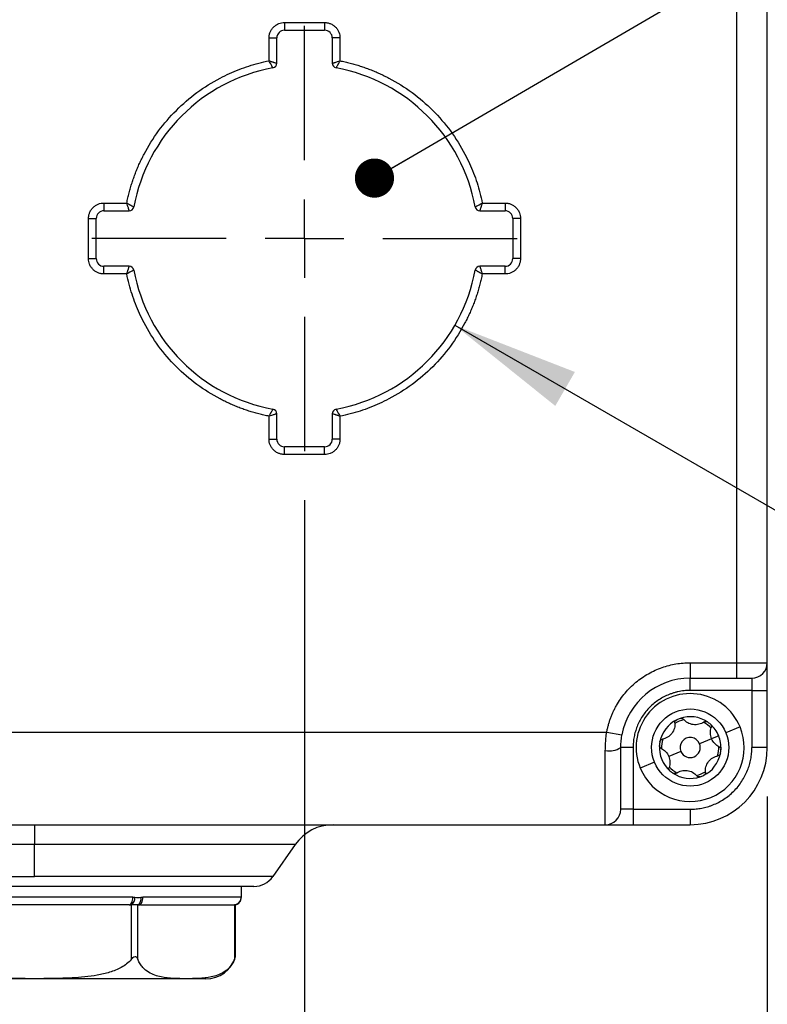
# Model space of a CAD drawing. Header units: millimetres. Extents: x 19 to 819, y 19 to 629.
# Tile 5 of 43: x 174 to 233, y 101 to 178. Entities that reach past the tile are written whole.
import ezdxf

# ---------------------------------------------------------------- set-up
doc = ezdxf.new("R2010")
doc.units = ezdxf.units.MM
doc.header["$LTSCALE"] = 3
doc.linetypes.add('CENTERX2', pattern=[20.32, 12.7, -2.54, 2.54, -2.54])
doc.layers.add('CENTER', color=40, linetype='CENTERX2')
doc.layers.add('DIMENSIONS', color=140, linetype='Continuous', lineweight=25)
doc.styles.add('SLDTEXTSTYLE0', font='TXT', dxfattribs={"width": 0.7})
doc.dimstyles.new('SLDDIMSTYLE0', dxfattribs={"dimtxt": 6.474023, "dimasz": 9.906, "dimexe": 0, "dimexo": 0.0625, "dimgap": 1.618506, "dimtad": 0, "dimtih": 1, "dimtoh": 1, "dimlfac": 0.833333, "dimrnd": 1e-09, "dimzin": 4, "dimdsep": 46, "dimtxsty": 'SLDTEXTSTYLE0', "dimsah": 1, "dimcen": 0.09, "dimadec": 0, "dimazin": 1, "dimtfac": 1, "dimtofl": 0, "dimtmove": 0, "dimatfit": 3, "dimfxl": 0, "dimfrac": 2, "dimtolj": 1, "dimtzin": 12, "dimarcsym": 0})
doc.dimstyles.new('SLDDIMSTYLE1', dxfattribs={"dimtxt": 6.474023, "dimasz": 9.906, "dimexe": 0, "dimexo": 0.0625, "dimgap": 1.618506, "dimtad": 0, "dimtih": 1, "dimtoh": 1, "dimlfac": 0.833333, "dimrnd": 1e-09, "dimzin": 4, "dimdsep": 46, "dimtxsty": 'SLDTEXTSTYLE0', "dimsah": 1, "dimcen": 0.09, "dimadec": 0, "dimazin": 1, "dimtfac": 1, "dimtmove": 0, "dimatfit": 0, "dimfxl": 0, "dimfrac": 2, "dimtolj": 1, "dimtzin": 12, "dimarcsym": 0})
doc.dimstyles.new('SLDDIMSTYLE5', dxfattribs={"dimtxt": 6.474023, "dimasz": 9.906, "dimexe": 0, "dimexo": 0.0625, "dimgap": 1.618506, "dimtad": 0, "dimtih": 1, "dimtoh": 1, "dimlfac": 0.833333, "dimrnd": 1e-09, "dimzin": 12, "dimdsep": 46, "dimtxsty": 'SLDTEXTSTYLE0', "dimsah": 1, "dimcen": 0, "dimadec": 0, "dimazin": 3, "dimtfac": 1, "dimtofl": 0, "dimtmove": 0, "dimatfit": 3, "dimfxl": 0, "dimfrac": 2, "dimtolj": 1, "dimtzin": 12, "dimarcsym": 0})
doc.dimstyles.new('SLDDIMSTYLE6', dxfattribs={"dimtxt": 0.18, "dimasz": 3.048, "dimexe": 0, "dimexo": 0.0625, "dimgap": 0, "dimtad": 0, "dimtih": 1, "dimtoh": 1, "dimdec": 0, "dimrnd": 1e-09, "dimzin": 0, "dimdsep": 46, "dimtxsty": 'Standard', "dimblk1": 'DOT', "dimblk2": 'DOT', "dimsah": 1, "dimcen": 0.09, "dimadec": 0, "dimazin": 0, "dimtfac": 3.048, "dimtdec": 0, "dimtofl": 0, "dimtmove": 0, "dimatfit": 3, "dimldrblk": 'DOT', "dimfxl": 0, "dimfrac": 2, "dimtolj": 1, "dimtzin": 0, "dimarcsym": 0})

# ---------------------------------------------------------------- blocks, each defined once
blk = doc.blocks.new('_D_1')
at = {"layer": 'DIMENSIONS'}
for p, q in [((154.501, 140.51), (154.501, 78.329)), ((196.501, 140.51), (196.501, 78.329)), ((154.501, 87.854), (135.451, 87.854)), ((165.644, 87.854), (163.47, 87.854)), ((163.47, 87.854), (163.47, 77.565)), ((184.882, 87.854), (187.056, 87.854)), ((187.056, 87.854), (187.056, 77.565)), ((196.501, 87.854), (215.551, 87.854)), ((163.47, 77.565), (165.644, 77.565)), ((187.056, 77.565), (184.882, 77.565))]:
    blk.add_line(p, q, dxfattribs=at)
for points in [[(154.501, 87.854), (144.595, 89.378), (144.595, 86.33)], [(196.501, 87.854), (206.407, 86.33), (206.407, 89.378)]]:
    blk.add_solid(points, dxfattribs=at)
at = {"layer": 'DIMENSIONS', "char_height": 6.35, "attachment_point": 1, "style": 'SLDTEXTSTYLE0'}
for s, insert in [('35.0', (165.644, 97.489)), ('1.38', (165.644, 85.751))]:
    blk.add_mtext(s, dxfattribs=dict(at, insert=insert))
blk = doc.blocks.new('_D_2')
at = {"layer": 'DIMENSIONS'}
for p, q in [((196.501, 140.51), (196.501, 78.329)), ((232.501, 117.458), (232.501, 78.329)), ((196.501, 87.854), (232.501, 87.854)), ((232.501, 87.854), (243.282, 87.854)), ((252.054, 87.854), (249.88, 87.854)), ((249.88, 87.854), (249.88, 77.565)), ((271.292, 87.854), (273.466, 87.854)), ((273.466, 87.854), (273.466, 77.565)), ((249.88, 77.565), (252.054, 77.565)), ((273.466, 77.565), (271.292, 77.565))]:
    blk.add_line(p, q, dxfattribs=at)
for points in [[(196.501, 87.854), (206.407, 86.33), (206.407, 89.378)], [(232.501, 87.854), (222.595, 89.378), (222.595, 86.33)]]:
    blk.add_solid(points, dxfattribs=at)
at = {"layer": 'DIMENSIONS', "char_height": 6.35, "attachment_point": 1, "style": 'SLDTEXTSTYLE0'}
for s, insert in [('30.0', (252.054, 97.489)), ('1.18', (252.054, 85.751))]:
    blk.add_mtext(s, dxfattribs=dict(at, insert=insert))
blk = doc.blocks.new('_D_7')
at = {"layer": 'DIMENSIONS'}
for p, q in [((208.193, 154.118), (236.924, 137.53)), ((263.242, 146.931), (261.068, 146.931)), ((261.068, 146.931), (261.068, 136.642)), ((282.481, 146.931), (284.655, 146.931)), ((284.655, 146.931), (284.655, 136.642)), ((236.924, 137.53), (253.593, 137.53)), ((261.068, 136.642), (263.242, 136.642)), ((284.655, 136.642), (282.481, 136.642))]:
    blk.add_line(p, q, dxfattribs=at)
blk.add_solid([(208.193, 154.118), (216.009, 147.845), (217.533, 150.485)], dxfattribs=at)
at = {"layer": 'DIMENSIONS', "char_height": 6.35, "attachment_point": 1, "style": 'SLDTEXTSTYLE0'}
for s, insert in [('%%c', (258.355, 156.566)), ('22.5', (268.13, 156.566)), ('0.89', (263.242, 144.828)), ('(2X)', (263.425, 133.089))]:
    blk.add_mtext(s, dxfattribs=dict(at, insert=insert))
blk = doc.blocks.new('_Dot')
at = {"color": 0, "linetype": 'ByBlock', "lineweight": -2}
blk.add_line((-0.5, 0), (-1, 0), dxfattribs=at)
at = {"color": 0, "linetype": 'ByBlock', "const_width": 0.5}
blk.add_lwpolyline([(-0.25, 0, 1), (0.25, 0, 1)], format="xyb", close=True, dxfattribs=at)
blk = doc.blocks.new('SW_CENTERMARKSYMBOL_1')
at = {"layer": 'CENTER', "color": 0}
for p, q in [((0, 6.096), (0, 16.548)), ((0, 0), (0, 3.048)), ((-6.096, 0), (-16.548, 0)), ((0, 0), (-3.048, 0)), ((0, 0), (0, -3.048)), ((0, 0), (3.048, 0)), ((6.096, 0), (16.548, 0)), ((0, -6.096), (0, -16.548))]:
    blk.add_line(p, q, dxfattribs=at)

msp = doc.modelspace()

# ---------------------------------------------------------------- linework, layer by layer
for p, q in [((230.101259, 180.067806), (230.101259, 127.867806)), ((232.501259, 127.867806), (232.501259, 180.067806)), ((194.941259, 177.667806), (198.061259, 177.667806)), ((194.941259, 177.667806), (194.941259, 177.067806)), ((194.941259, 177.067806), (198.061259, 177.067806)), ((198.061259, 177.667806), (198.061259, 177.067806)), ((193.741259, 174.69504), (193.741259, 176.467806)), ((193.741259, 176.467806), (194.341259, 176.467806)), ((194.341259, 174.49679), (194.341259, 176.467806)), ((198.661259, 176.467806), (198.661259, 174.49679)), ((199.261259, 176.467806), (198.661259, 176.467806)), ((199.261259, 176.467806), (199.261259, 174.69504)), ((180.901259, 163.627806), (182.674025, 163.627806)), ((180.901259, 163.627806), (180.901259, 163.027806)), ((210.328493, 163.627806), (212.101259, 163.627806)), ((212.101259, 163.627806), (212.101259, 163.027806)), ((179.701259, 159.307806), (179.701259, 162.427806)), ((179.701259, 162.427806), (180.301259, 162.427806)), ((180.301259, 159.307806), (180.301259, 162.427806)), ((180.901259, 163.027806), (182.872276, 163.027806)), ((210.130243, 163.027806), (212.101259, 163.027806)), ((212.701259, 162.427806), (212.701259, 159.307806)), ((213.301259, 162.427806), (212.701259, 162.427806)), ((213.301259, 162.427806), (213.301259, 159.307806)), ((179.701259, 159.307806), (180.301259, 159.307806)), ((182.872276, 158.707806), (180.901259, 158.707806)), ((180.901259, 158.107806), (180.901259, 158.707806)), ((212.101259, 158.707806), (210.130243, 158.707806)), ((212.101259, 158.107806), (212.101259, 158.707806)), ((213.301259, 159.307806), (212.701259, 159.307806)), ((182.674025, 158.107806), (180.901259, 158.107806)), ((212.101259, 158.107806), (210.328493, 158.107806)), ((194.341259, 145.267806), (194.341259, 147.238822)), ((198.661259, 147.238822), (198.661259, 145.267806)), ((193.741259, 145.267806), (193.741259, 147.040572)), ((199.261259, 147.040572), (199.261259, 145.267806)), ((193.741259, 145.267806), (194.341259, 145.267806)), ((199.261259, 145.267806), (198.661259, 145.267806)), ((198.061259, 144.667806), (194.941259, 144.667806)), ((194.941259, 144.067806), (194.941259, 144.667806)), ((198.061259, 144.067806), (194.941259, 144.067806)), ((198.061259, 144.067806), (198.061259, 144.667806)), ((226.501259, 127.867806), (230.101259, 127.867806)), ((226.501259, 127.867806), (226.501259, 126.667806)), ((230.101259, 127.867806), (230.101259, 126.667806)), ((230.101259, 127.867806), (232.501259, 127.867806)), ((226.501259, 126.667806), (230.101259, 126.667806)), ((226.501259, 125.707806), (226.501259, 126.667806)), ((231.301259, 126.667806), (231.301259, 125.707806)), ((231.301259, 125.707806), (226.501259, 125.707806)), ((231.301259, 125.707806), (232.501259, 125.707806)), ((231.301259, 125.707806), (231.301259, 121.267806)), ((232.501259, 121.267806), (232.501259, 125.707806)), ((230.380917, 122.876612), (229.272444, 122.416953)), ((130.991252, 122.467806), (220.011267, 122.467806)), ((220.011267, 122.467806), (221.191266, 122.249624)), ((228.16397, 121.957294), (227.221767, 121.566584)), ((228.718207, 122.187124), (228.16397, 121.957294)), ((219.901259, 115.267806), (219.901259, 121.027806)), ((222.061259, 121.267806), (221.101259, 121.267806)), ((222.061259, 121.267806), (222.061259, 116.467806)), ((232.501259, 121.267806), (231.301259, 121.267806)), ((225.780752, 120.969028), (224.838549, 120.578318)), ((223.730075, 120.118659), (222.621602, 119.659)), ((222.061259, 116.467806), (221.101259, 116.467806)), ((222.061259, 116.467806), (222.061259, 115.267806)), ((222.061259, 116.467806), (226.501259, 116.467806)), ((226.501259, 116.467806), (226.501259, 115.267806)), ((131.101259, 115.267806), (219.901259, 115.267806)), ((175.501259, 115.267806), (175.501259, 113.732681)), ((222.061259, 115.267806), (226.501259, 115.267806)), ((175.501259, 113.732681), (155.215169, 113.732681)), ((195.78735, 113.732681), (175.501259, 113.732681)), ((175.501259, 111.235368), (175.501259, 113.732681)), ((195.78735, 113.732681), (194.038712, 111.235368)), ((156.963807, 111.235368), (175.501259, 111.235368)), ((194.038712, 111.235368), (175.501259, 111.235368)), ((191.581259, 110.467806), (191.581259, 109.607653)), ((183.143453, 109.627806), (167.859066, 109.627806)), ((191.574803, 109.627806), (183.932609, 109.627806)), ((182.858297, 109.027806), (183.01836, 109.027806)), ((183.01836, 109.027806), (183.01836, 104.779835)), ((183.537975, 104.779835), (183.537975, 109.027806)), ((183.537975, 109.027806), (183.618007, 109.027806)), ((191.055076, 109.027806), (191.055076, 104.779835)), ((191.135461, 105.006805), (191.135461, 109.027876))]:
    msp.add_line(p, q)
at = {"flags": 128}
for points in [[(182.858297, 109.027806), (182.913928, 109.039335), (182.967422, 109.073478), (183.016721, 109.128924), (183.059933, 109.203542), (183.095396, 109.294464), (183.121747, 109.398196), (183.137974, 109.510752), (183.143453, 109.627806)], [(183.618007, 109.027806), (183.679383, 109.039335), (183.7384, 109.073478), (183.792791, 109.128924), (183.840464, 109.203542), (183.879589, 109.294464), (183.908662, 109.398196), (183.926564, 109.510752), (183.932609, 109.627806)]]:
    msp.add_lwpolyline(points, dxfattribs=at)
for centre, radius, start, end in [((194.941259, 176.467806), 0.6, 90, 180), ((198.061259, 176.467806), 0.6, 0, 90), ((196.501259, 160.867806), 13.5, 100.4756817, 169.5243183), ((193.981259, 174.49679), 0.36, 280.4756817, 0), ((199.021259, 174.49679), 0.36, 180, 259.5243183), ((196.501259, 160.867806), 13.5, 10.4756817, 79.5243183), ((182.872276, 163.387806), 0.36, 270, 349.5243183), ((210.130243, 163.387806), 0.36, 190.4756817, 270), ((180.901259, 162.427806), 0.6, 90, 180), ((212.101259, 162.427806), 0.6, 0, 90), ((180.901259, 159.307806), 0.6, 180, 270), ((182.872276, 158.347806), 0.36, 10.4756817, 90), ((210.130243, 158.347806), 0.36, 90, 169.5243183), ((212.101259, 159.307806), 0.6, 270, 0), ((196.501259, 160.867806), 13.5, 190.4756817, 259.5243183), ((196.501259, 160.867806), 13.5, 280.4756817, 349.5243183), ((193.981259, 147.238822), 0.36, 0, 79.5243183), ((199.021259, 147.238822), 0.36, 100.4756817, 180), ((194.941259, 145.267806), 0.6, 180, 270), ((198.061259, 145.267806), 0.6, 270, 0), ((231.301259, 127.867806), 1.2, 270, 0), ((226.501259, 121.267806), 5.4, 90, 169.5243183), ((226.501259, 121.267806), 4.2, 22.52267359, 202.52267359), ((226.501259, 121.267806), 2.4, 115.95983296, 169.08551421), ((226.501259, 121.267806), 2.22, 102.87568048, 122.16966669), ((226.501259, 121.267806), 2.4, 109.08551421, 115.95983296), ((226.501259, 121.267806), 2.4, 55.95983296, 109.08551421), ((226.501259, 121.267806), 4.2, 202.52267359, 22.52267359), ((226.501259, 121.267806), 2.22, 42.87568048, 62.16966669), ((226.501259, 121.267806), 2.4, 49.08551421, 55.95983296), ((226.501259, 121.267806), 2.4, 22.52267359, 49.08551421), ((226.501259, 121.267806), 2.22, 162.87568048, 182.16966669), ((226.501259, 121.267806), 0.78, 22.52267359, 202.52267359), ((226.501259, 121.267806), 2.4, 355.95983296, 22.52267359), ((220.189259, 122.707806), 1.704507, 260.27242145, 302.3474435), ((226.501259, 121.267806), 2.4, 175.95983296, 229.08551421), ((226.501259, 121.267806), 2.4, 169.08551421, 175.95983296), ((226.501259, 121.267806), 0.78, 202.52267359, 22.52267359), ((226.501259, 121.267806), 6, 270, 0), ((226.501259, 121.267806), 2.22, 342.87568048, 2.16966669), ((226.501259, 121.267806), 2.4, 349.08551421, 355.95983296), ((226.501259, 121.267806), 2.4, 295.95983296, 349.08551421), ((226.501259, 121.267806), 2.22, 222.87568048, 242.16966669), ((226.501259, 121.267806), 2.4, 229.08551421, 235.95983296), ((226.501259, 121.267806), 2.4, 235.95983296, 289.08551421), ((226.501259, 121.267806), 2.22, 282.87568048, 302.16966669), ((226.501259, 121.267806), 2.4, 289.08551421, 295.95983296), ((219.901259, 116.467806), 1.2, 270, 0), ((198.736297, 111.667806), 3.6, 90, 145), ((192.564239, 112.267806), 1.8, 270, 325), ((182.663927, 109.570076), 0.647827, 303.1690001, 4.54085965), ((183.225716, 109.492546), 0.559901, 303.89717916, 13.30139447), ((190.974924, 109.627686), 0.59988, 270.01150685, 0.01150223), ((190.979234, 109.622817), 0.599825, 277.26387742, 359.86123002), ((188.828281, 105.667806), 2.4, 270, 344.01313607)]:
    msp.add_arc(centre, radius, start, end)
for points, knots in [([(193.741259, 176.467806), (193.742261, 176.505635), (193.744256, 176.580982), (193.760685, 176.692881), (193.787018, 176.802841), (193.838041, 176.951373), (193.930801, 177.131454), (194.08684, 177.321871), (194.277467, 177.478309), (194.49082, 177.587614), (194.714946, 177.655819), (194.865787, 177.663808), (194.941259, 177.667806)], [0, 0, 0, 0, 0.060258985, 0.120020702, 0.179824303, 0.240207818, 0.369998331, 0.500130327, 0.629920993, 0.760053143, 0.879943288, 1, 1, 1, 1]), ([(198.061259, 177.667806), (198.099089, 177.666804), (198.174435, 177.66481), (198.286334, 177.648381), (198.396294, 177.622047), (198.544826, 177.571024), (198.724908, 177.478265), (198.915324, 177.322225), (199.071762, 177.131599), (199.181067, 176.918245), (199.249272, 176.694119), (199.257262, 176.543279), (199.261259, 176.467806)], [0, 0, 0, 0, 0.060258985, 0.120020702, 0.179824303, 0.240207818, 0.369998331, 0.500130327, 0.629920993, 0.760053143, 0.879943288, 1, 1, 1, 1]), ([(182.674025, 163.627806), (182.701711, 163.760832), (182.756992, 164.026447), (182.854153, 164.421125), (182.961554, 164.812061), (183.080219, 165.199051), (183.209876, 165.582148), (183.350596, 165.961336), (183.50236, 166.336621), (183.665171, 166.707995), (183.83904, 167.075473), (184.282024, 167.946564), (185.105916, 169.264968), (186.493918, 170.874817), (188.103966, 172.263066), (189.53747, 173.158872), (190.657515, 173.708706), (191.404981, 174.023917), (192.168353, 174.293956), (192.946843, 174.522936), (193.476008, 174.637575), (193.741259, 174.69504)], [0, 0, 0, 0, 0.024577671, 0.049074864, 0.073511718, 0.097908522, 0.122285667, 0.146663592, 0.171062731, 0.19550347, 0.220006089, 0.244590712, 0.37228189, 0.500012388, 0.627703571, 0.755434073, 0.804504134, 0.853332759, 0.902082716, 0.950917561, 1, 1, 1, 1]), ([(193.741259, 174.69504), (193.769615, 174.685788), (193.824165, 174.667988), (193.901427, 174.642996), (193.970018, 174.620613), (194.029693, 174.600872), (194.080633, 174.58377), (194.123313, 174.569279), (194.189057, 174.547203), (194.265674, 174.522261), (194.329571, 174.500904), (194.337425, 174.49814), (194.341259, 174.49679)], [0, 0, 0, 0, 0.0925746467, 0.1780970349, 0.2565697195, 0.3279968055, 0.3923845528, 0.4497423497, 0.5000843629, 0.6750141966, 0.8413173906, 1, 1, 1, 1]), ([(194.046714, 174.14279), (194.04623, 174.143641), (194.045252, 174.145364), (194.037433, 174.159476), (194.024882, 174.182475), (194.007062, 174.215374), (193.984021, 174.257863), (193.952261, 174.316428), (193.903929, 174.402242), (193.832439, 174.531396), (193.773776, 174.636681), (193.741259, 174.69504)], [0, 0, 0, 0, 0.0784648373, 0.1587790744, 0.2410761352, 0.3254824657, 0.4121188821, 0.5011018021, 0.6269719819, 0.793234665, 1, 1, 1, 1]), ([(198.661259, 174.49679), (198.662189, 174.49712), (198.664069, 174.497787), (198.679428, 174.503054), (198.704389, 174.511421), (198.740026, 174.523203), (198.786008, 174.53835), (198.84987, 174.55927), (198.943872, 174.591364), (199.0844, 174.637689), (199.198399, 174.674656), (199.261259, 174.69504)], [0, 0, 0, 0, 0.078618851, 0.159018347, 0.24133845, 0.325709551, 0.412252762, 0.5010803, 0.629254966, 0.795566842, 1, 1, 1, 1]), ([(199.261259, 174.69504), (199.246464, 174.668674), (199.218058, 174.618052), (199.178424, 174.546341), (199.143381, 174.482985), (199.11294, 174.428193), (199.086979, 174.381752), (199.065304, 174.343152), (199.031953, 174.283049), (198.993949, 174.212436), (198.961855, 174.153516), (198.957789, 174.146307), (198.955805, 174.14279)], [0, 0, 0, 0, 0.093888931, 0.18026489, 0.259145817, 0.330549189, 0.394492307, 0.450993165, 0.500072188, 0.675244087, 0.841556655, 1, 1, 1, 1]), ([(199.261259, 174.69504), (199.394285, 174.667354), (199.659901, 174.612074), (200.054578, 174.514913), (200.445515, 174.407512), (200.832505, 174.288846), (201.215602, 174.15919), (201.59479, 174.01847), (201.970074, 173.866705), (202.341448, 173.703895), (202.708926, 173.530025), (203.580018, 173.087041), (204.898422, 172.26315), (206.50827, 170.875147), (207.896519, 169.2651), (208.792326, 167.831596), (209.342159, 166.71155), (209.65737, 165.964085), (209.927409, 165.200713), (210.156389, 164.422223), (210.271029, 163.893058), (210.328493, 163.627806)], [0, 0, 0, 0, 0.024577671, 0.049074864, 0.073511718, 0.097908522, 0.122285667, 0.146663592, 0.171062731, 0.19550347, 0.220006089, 0.244590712, 0.37228189, 0.500012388, 0.627703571, 0.755434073, 0.804504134, 0.853332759, 0.902082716, 0.950917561, 1, 1, 1, 1]), ([(179.701259, 162.427806), (179.702261, 162.465635), (179.704256, 162.540982), (179.720685, 162.652881), (179.747018, 162.762841), (179.798041, 162.911373), (179.890801, 163.091454), (180.04684, 163.281871), (180.237467, 163.438309), (180.45082, 163.547614), (180.674946, 163.615819), (180.825787, 163.623808), (180.901259, 163.627806)], [0, 0, 0, 0, 0.060258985, 0.120020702, 0.179824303, 0.240207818, 0.369998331, 0.500130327, 0.629920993, 0.760053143, 0.879943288, 1, 1, 1, 1]), ([(182.872276, 163.027806), (182.871946, 163.028736), (182.871278, 163.030616), (182.866011, 163.045974), (182.857644, 163.070936), (182.845863, 163.106574), (182.830715, 163.152556), (182.809795, 163.216418), (182.777701, 163.31042), (182.731376, 163.450947), (182.69441, 163.564946), (182.674025, 163.627806)], [0, 0, 0, 0, 0.078619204, 0.159019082, 0.241339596, 0.32571114, 0.412254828, 0.501082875, 0.629256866, 0.795567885, 1, 1, 1, 1]), ([(182.674025, 163.627806), (182.700391, 163.613011), (182.751013, 163.584605), (182.822724, 163.544971), (182.886079, 163.509929), (182.940871, 163.479488), (182.987312, 163.453526), (183.025911, 163.431852), (183.086015, 163.3985), (183.156629, 163.360496), (183.21555, 163.328401), (183.222758, 163.324335), (183.226275, 163.322351)], [0, 0, 0, 0, 0.093888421, 0.180263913, 0.259144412, 0.330547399, 0.394490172, 0.450990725, 0.500069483, 0.675242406, 0.841555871, 1, 1, 1, 1]), ([(209.776244, 163.322351), (209.777095, 163.322835), (209.778817, 163.323813), (209.79293, 163.331632), (209.815928, 163.344183), (209.848827, 163.362003), (209.891315, 163.385044), (209.94988, 163.416804), (210.035694, 163.465136), (210.164849, 163.536626), (210.270135, 163.595289), (210.328493, 163.627806)], [0, 0, 0, 0, 0.078464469, 0.158778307, 0.241074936, 0.325480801, 0.412116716, 0.501099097, 0.626969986, 0.79323357, 1, 1, 1, 1]), ([(210.328493, 163.627806), (210.319241, 163.599451), (210.301442, 163.544901), (210.27645, 163.467638), (210.254067, 163.399047), (210.234325, 163.339372), (210.217224, 163.288432), (210.202732, 163.245753), (210.180656, 163.180009), (210.155715, 163.103391), (210.134358, 163.039495), (210.131593, 163.031641), (210.130243, 163.027806)], [0, 0, 0, 0, 0.092574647, 0.178097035, 0.256569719, 0.327996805, 0.392384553, 0.44974235, 0.500084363, 0.675014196, 0.84131739, 1, 1, 1, 1]), ([(212.101259, 163.627806), (212.139089, 163.626804), (212.214435, 163.62481), (212.326334, 163.608381), (212.436294, 163.582047), (212.584826, 163.531024), (212.764908, 163.438265), (212.955324, 163.282225), (213.111762, 163.091599), (213.221067, 162.878245), (213.289272, 162.654119), (213.297262, 162.503279), (213.301259, 162.427806)], [0, 0, 0, 0, 0.0602589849, 0.1200207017, 0.1798243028, 0.2402078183, 0.3699983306, 0.5001303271, 0.629920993, 0.7600531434, 0.879943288, 1, 1, 1, 1]), ([(180.901259, 158.107806), (180.86343, 158.108808), (180.788084, 158.110802), (180.676185, 158.127231), (180.566225, 158.153565), (180.417693, 158.204588), (180.237611, 158.297347), (180.047195, 158.453387), (179.890757, 158.644013), (179.781452, 158.857367), (179.713247, 159.081493), (179.705257, 159.232333), (179.701259, 159.307806)], [0, 0, 0, 0, 0.060258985, 0.120020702, 0.179824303, 0.240207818, 0.369998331, 0.500130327, 0.629920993, 0.760053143, 0.879943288, 1, 1, 1, 1]), ([(182.674025, 158.107806), (182.683278, 158.136161), (182.701077, 158.190711), (182.726069, 158.267973), (182.748452, 158.336563), (182.768193, 158.396238), (182.785295, 158.447178), (182.799786, 158.489858), (182.821862, 158.555602), (182.846804, 158.63222), (182.868161, 158.696117), (182.870926, 158.703971), (182.872276, 158.707806)], [0, 0, 0, 0, 0.0925741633, 0.1780961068, 0.2565683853, 0.3279951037, 0.3923825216, 0.4497400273, 0.5000817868, 0.675012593, 0.8413166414, 1, 1, 1, 1]), ([(210.130243, 158.707806), (210.130573, 158.706877), (210.131241, 158.704996), (210.136508, 158.689638), (210.144875, 158.664677), (210.156656, 158.629039), (210.171803, 158.583057), (210.192723, 158.519196), (210.224818, 158.425194), (210.271142, 158.284666), (210.308109, 158.170667), (210.328493, 158.107806)], [0, 0, 0, 0, 0.078618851, 0.159018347, 0.24133845, 0.325709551, 0.412252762, 0.5010803, 0.629254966, 0.795566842, 1, 1, 1, 1]), ([(213.301259, 159.307806), (213.300258, 159.269977), (213.298263, 159.19463), (213.281834, 159.082731), (213.255501, 158.972771), (213.204478, 158.824239), (213.111718, 158.644158), (212.955679, 158.453741), (212.765052, 158.297303), (212.551699, 158.187998), (212.327573, 158.119793), (212.176732, 158.111804), (212.101259, 158.107806)], [0, 0, 0, 0, 0.0602589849, 0.1200207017, 0.1798243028, 0.2402078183, 0.3699983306, 0.5001303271, 0.629920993, 0.7600531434, 0.879943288, 1, 1, 1, 1]), ([(183.226275, 158.413261), (183.225424, 158.412777), (183.223702, 158.411799), (183.209589, 158.40398), (183.18659, 158.391429), (183.153691, 158.373609), (183.111202, 158.350568), (183.052637, 158.318808), (182.966823, 158.270475), (182.837669, 158.198986), (182.732384, 158.140322), (182.674025, 158.107806)], [0, 0, 0, 0, 0.0784648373, 0.1587790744, 0.2410761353, 0.3254824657, 0.4121188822, 0.5011018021, 0.6269719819, 0.7932346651, 1, 1, 1, 1]), ([(193.741259, 147.040572), (193.608234, 147.068258), (193.342618, 147.123538), (192.947941, 147.220699), (192.557004, 147.3281), (192.170014, 147.446766), (191.786917, 147.576422), (191.407729, 147.717142), (191.032445, 147.868907), (190.661071, 148.031717), (190.293593, 148.205587), (189.422501, 148.648571), (188.104097, 149.472462), (186.494249, 150.860465), (185.106, 152.470513), (184.210193, 153.904016), (183.66036, 155.024062), (183.345149, 155.771527), (183.07511, 156.534899), (182.84613, 157.313389), (182.73149, 157.842554), (182.674025, 158.107806)], [0, 0, 0, 0, 0.0245776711, 0.0490748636, 0.0735117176, 0.0979085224, 0.1222856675, 0.1466635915, 0.1710627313, 0.1955034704, 0.2200060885, 0.2445907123, 0.3722818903, 0.5000123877, 0.6277035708, 0.7554340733, 0.804504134, 0.8533327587, 0.902082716, 0.9509175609, 1, 1, 1, 1]), ([(210.328493, 158.107806), (210.300808, 157.97478), (210.245527, 157.709165), (210.148366, 157.314487), (210.040965, 156.923551), (209.9223, 156.536561), (209.792643, 156.153464), (209.651923, 155.774276), (209.500159, 155.398991), (209.337348, 155.027617), (209.163479, 154.660139), (208.720495, 153.789048), (207.896603, 152.470644), (206.508601, 150.860795), (204.898553, 149.472546), (203.465049, 148.57674), (202.345004, 148.026906), (201.597538, 147.711695), (200.834166, 147.441656), (200.055676, 147.212676), (199.526511, 147.098037), (199.261259, 147.040572)], [0, 0, 0, 0, 0.0245776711, 0.0490748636, 0.0735117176, 0.0979085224, 0.1222856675, 0.1466635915, 0.1710627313, 0.1955034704, 0.2200060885, 0.2445907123, 0.3722818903, 0.5000123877, 0.6277035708, 0.7554340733, 0.804504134, 0.8533327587, 0.902082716, 0.9509175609, 1, 1, 1, 1]), ([(210.328493, 158.107806), (210.302127, 158.122601), (210.251505, 158.151007), (210.179794, 158.190641), (210.116439, 158.225684), (210.061647, 158.256125), (210.015206, 158.282087), (209.976606, 158.303761), (209.916502, 158.337113), (209.845889, 158.375116), (209.786969, 158.407211), (209.779761, 158.411277), (209.776244, 158.413261)], [0, 0, 0, 0, 0.0938889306, 0.1802648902, 0.2591458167, 0.3305491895, 0.3944923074, 0.4509931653, 0.5000721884, 0.6752440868, 0.841556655, 1, 1, 1, 1]), ([(193.741259, 147.040572), (193.756054, 147.066938), (193.78446, 147.11756), (193.824094, 147.18927), (193.859137, 147.252626), (193.889578, 147.307417), (193.915539, 147.353858), (193.937214, 147.392458), (193.970565, 147.452562), (194.008569, 147.523176), (194.040664, 147.582096), (194.04473, 147.589305), (194.046714, 147.592822)], [0, 0, 0, 0, 0.093888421, 0.180263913, 0.259144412, 0.330547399, 0.394490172, 0.450990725, 0.500069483, 0.675242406, 0.841555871, 1, 1, 1, 1]), ([(194.341259, 147.238822), (194.34033, 147.238492), (194.33845, 147.237825), (194.323091, 147.232558), (194.29813, 147.224191), (194.262492, 147.212409), (194.216509, 147.197262), (194.152648, 147.176342), (194.058646, 147.144247), (193.918118, 147.097923), (193.80412, 147.060956), (193.741259, 147.040572)], [0, 0, 0, 0, 0.078619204, 0.159019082, 0.241339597, 0.325711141, 0.412254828, 0.501082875, 0.629256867, 0.795567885, 1, 1, 1, 1]), ([(199.261259, 147.040572), (199.232905, 147.049824), (199.178355, 147.067624), (199.101092, 147.092615), (199.032502, 147.114998), (198.972827, 147.13474), (198.921887, 147.151841), (198.879208, 147.166333), (198.813464, 147.188409), (198.736846, 147.21335), (198.672948, 147.234708), (198.665094, 147.237472), (198.661259, 147.238822)], [0, 0, 0, 0, 0.092574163, 0.178096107, 0.256568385, 0.327995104, 0.392382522, 0.449740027, 0.500081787, 0.675012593, 0.841316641, 1, 1, 1, 1]), ([(198.955805, 147.592822), (198.956288, 147.591971), (198.957267, 147.590249), (198.965085, 147.576136), (198.977637, 147.553137), (198.995456, 147.520238), (199.018497, 147.47775), (199.050257, 147.419185), (199.098589, 147.333371), (199.170079, 147.204217), (199.228743, 147.098931), (199.261259, 147.040572)], [0, 0, 0, 0, 0.078464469, 0.158778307, 0.241074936, 0.325480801, 0.412116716, 0.501099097, 0.626969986, 0.79323357, 1, 1, 1, 1]), ([(194.941259, 144.067806), (194.90343, 144.068808), (194.828084, 144.070802), (194.716185, 144.087231), (194.606225, 144.113565), (194.457693, 144.164588), (194.277611, 144.257347), (194.087195, 144.413387), (193.930757, 144.604013), (193.821452, 144.817367), (193.753247, 145.041493), (193.745257, 145.192333), (193.741259, 145.267806)], [0, 0, 0, 0, 0.060258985, 0.120020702, 0.179824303, 0.240207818, 0.369998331, 0.500130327, 0.629920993, 0.760053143, 0.879943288, 1, 1, 1, 1]), ([(199.261259, 145.267806), (199.260258, 145.229977), (199.258263, 145.15463), (199.241834, 145.042731), (199.215501, 144.932771), (199.164478, 144.784239), (199.071718, 144.604158), (198.915679, 144.413741), (198.725052, 144.257303), (198.511699, 144.147998), (198.287573, 144.079793), (198.136732, 144.071804), (198.061259, 144.067806)], [0, 0, 0, 0, 0.060258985, 0.120020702, 0.179824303, 0.240207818, 0.369998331, 0.500130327, 0.629920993, 0.760053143, 0.879943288, 1, 1, 1, 1]), ([(220.011267, 122.467806), (220.029266, 122.559075), (220.065169, 122.741135), (220.133243, 123.010534), (220.211538, 123.27607), (220.30107, 123.537555), (220.401569, 123.795036), (220.513101, 124.048493), (220.635665, 124.297943), (220.912213, 124.806169), (221.416232, 125.533093), (222.257699, 126.367571), (223.231486, 127.043557), (224.122516, 127.444977), (224.853008, 127.667305), (225.395391, 127.782625), (225.9457, 127.854638), (226.315624, 127.863406), (226.501259, 127.867806)], [0, 0, 0, 0, 0.030482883, 0.060806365, 0.09102381, 0.121189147, 0.151356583, 0.181580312, 0.211914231, 0.242411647, 0.371184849, 0.500026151, 0.628799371, 0.75764069, 0.818434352, 0.878803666, 0.939181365, 1, 1, 1, 1]), ([(232.501259, 125.707806), (232.501259, 126.280657), (232.501259, 126.83009), (232.501259, 127.640224), (232.501259, 127.867806), (232.501259, 127.867806)], [0, 0, 0, 0, 0.5, 0.5, 1, 1, 1, 1]), ([(226.501259, 125.707806), (226.420995, 125.706592), (226.26104, 125.704173), (226.022412, 125.684389), (225.786184, 125.652739), (225.55236, 125.608086), (225.320947, 125.550742), (225.091952, 125.4806), (224.801256, 125.374357), (224.455413, 125.217042), (224.064978, 124.988853), (223.696818, 124.72033), (223.356326, 124.413044), (223.04887, 124.072416), (222.780453, 123.704445), (222.552092, 123.313836), (222.370107, 122.913573), (222.230495, 122.507867), (222.133102, 122.101225), (222.072331, 121.686994), (222.064961, 121.407963), (222.061259, 121.267806)], [0, 0, 0, 0, 0.0345317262, 0.0688165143, 0.1029537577, 0.1370441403, 0.1711887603, 0.2054882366, 0.2400418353, 0.3043090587, 0.3686669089, 0.4343016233, 0.5000288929, 0.5656636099, 0.6313908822, 0.6956581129, 0.7600159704, 0.820265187, 0.8799855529, 0.9397172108, 1, 1, 1, 1]), ([(223.730075, 120.118659), (223.095844, 121.648117), (223.822654, 123.404759), (226.881571, 124.673222), (228.638212, 123.946411), (229.272444, 122.416953)], [0, 0, 0, 0, 0.5, 0.5, 1, 1, 1, 1]), ([(225.316529, 123.190412), (225.312814, 123.236088), (225.322324, 123.283393), (225.368363, 123.367279), (225.405454, 123.403629), (225.450681, 123.425649)], [0, 0, 0, 0, 0.5, 0.5, 1, 1, 1, 1]), ([(225.71651, 123.535882), (225.763968, 123.552302), (225.815031, 123.553095), (225.908133, 123.526204), (225.948095, 123.499477), (225.977764, 123.464611)], [0, 0, 0, 0, 0.5, 0.5, 1, 1, 1, 1]), ([(227.57392, 123.255116), (227.458156, 123.17511), (227.328025, 123.114768), (227.042139, 123.042675), (226.887127, 123.032726), (226.585839, 123.072017), (226.438444, 123.121379), (226.179914, 123.264913), (226.069039, 123.357349), (225.977764, 123.464611)], [0, 0, 0, 0, 0.25, 0.25, 0.5, 0.5, 0.75, 0.75, 1, 1, 1, 1]), ([(225.316529, 123.190412), (225.327935, 123.050155), (225.315127, 122.907287), (225.234617, 122.623656), (225.165728, 122.484437), (224.981057, 122.243159), (224.864611, 122.140193), (224.611041, 121.988066), (224.475552, 121.938264), (224.337023, 121.912848)], [0, 0, 0, 0, 0.25, 0.25, 0.5, 0.5, 0.75, 0.75, 1, 1, 1, 1]), ([(227.57392, 123.255116), (227.611619, 123.281171), (227.657341, 123.296588), (227.753009, 123.29866), (227.803034, 123.284713), (227.844717, 123.256555)], [0, 0, 0, 0, 0.5, 0.5, 1, 1, 1, 1]), ([(228.16397, 121.957294), (228.104807, 122.099966), (228.074991, 122.250685), (228.070214, 122.544162), (228.094805, 122.687055), (228.142001, 122.819569)], [0, 0, 0, 0, 0.5, 0.5, 1, 1, 1, 1]), ([(219.901259, 121.027806), (219.901844, 121.107883), (219.903011, 121.267689), (219.912518, 121.508596), (219.927675, 121.749276), (219.949182, 121.989571), (219.97633, 122.229246), (219.999629, 122.388333), (220.011267, 122.467806)], [0, 0, 0, 0, 0.168132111, 0.33553456, 0.502314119, 0.66857876, 0.834437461, 1, 1, 1, 1]), ([(229.272444, 122.416953), (229.577208, 121.68201), (229.577535, 120.856037), (228.96917, 119.385669), (228.385349, 118.801386), (226.915464, 118.191858), (226.08949, 118.191531), (224.619122, 118.799896), (224.03484, 119.383716), (223.730075, 120.118659)], [0, 0, 0, 0, 0.25, 0.25, 0.5, 0.5, 0.75, 0.75, 1, 1, 1, 1]), ([(224.144673, 121.722231), (224.154182, 121.771541), (224.179027, 121.816159), (224.248866, 121.883342), (224.291994, 121.904587), (224.337023, 121.912848)], [0, 0, 0, 0, 0.5, 0.5, 1, 1, 1, 1]), ([(228.75865, 121.33251), (228.631545, 121.392731), (228.51428, 121.4752), (228.308968, 121.686593), (228.223159, 121.814559), (228.16397, 121.957294)], [0, 0, 0, 0, 0.5, 0.5, 1, 1, 1, 1]), ([(221.101259, 116.467806), (221.101259, 116.467806), (221.101259, 116.945597), (221.101259, 118.694855), (221.101259, 119.912836), (221.101259, 121.267806)], [0, 0, 0, 0, 0.5, 0.5, 1, 1, 1, 1]), ([(224.243869, 121.203102), (224.202455, 121.222723), (224.166243, 121.254611), (224.116614, 121.336426), (224.10368, 121.386723), (224.107224, 121.4369)], [0, 0, 0, 0, 0.5, 0.5, 1, 1, 1, 1]), ([(224.243869, 121.203102), (224.370974, 121.142881), (224.488239, 121.060412), (224.693551, 120.849019), (224.77936, 120.721053), (224.838549, 120.578318)], [0, 0, 0, 0, 0.5, 0.5, 1, 1, 1, 1]), ([(226.501259, 116.467806), (226.577226, 116.468812), (226.72866, 116.470816), (226.954741, 116.487188), (227.178835, 116.513374), (227.400939, 116.550313), (227.621049, 116.597756), (227.839163, 116.655762), (228.055277, 116.724338), (228.348964, 116.832774), (228.712995, 116.998368), (229.135091, 117.245061), (229.533095, 117.535353), (229.901199, 117.867561), (230.233578, 118.235802), (230.523762, 118.633616), (230.770634, 119.055889), (230.967375, 119.48861), (231.118301, 119.927207), (231.223592, 120.366824), (231.28929, 120.814637), (231.297258, 121.116289), (231.301259, 121.267806)], [0, 0, 0, 0, 0.030232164, 0.060265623, 0.090166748, 0.120002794, 0.149841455, 0.179750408, 0.209796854, 0.24004708, 0.304317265, 0.368671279, 0.434309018, 0.50003237, 0.565670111, 0.631393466, 0.695663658, 0.760017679, 0.82026771, 0.879988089, 0.939718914, 1, 1, 1, 1]), ([(224.838549, 120.578318), (224.897712, 120.435646), (224.927528, 120.284927), (224.932305, 119.99145), (224.907714, 119.848557), (224.860518, 119.716043)], [0, 0, 0, 0, 0.5, 0.5, 1, 1, 1, 1]), ([(227.68599, 119.3452), (227.674584, 119.485457), (227.687392, 119.628325), (227.767902, 119.911956), (227.836791, 120.051175), (228.021462, 120.292453), (228.137908, 120.395419), (228.391478, 120.547546), (228.526967, 120.597348), (228.665496, 120.622764)], [0, 0, 0, 0, 0.25, 0.25, 0.5, 0.5, 0.75, 0.75, 1, 1, 1, 1]), ([(228.857846, 120.813381), (228.848337, 120.764071), (228.823492, 120.719453), (228.753653, 120.65227), (228.710525, 120.631025), (228.665496, 120.622764)], [0, 0, 0, 0, 0.5, 0.5, 1, 1, 1, 1]), ([(224.929423, 119.454155), (224.891473, 119.487045), (224.865256, 119.53087), (224.841993, 119.624944), (224.845158, 119.672916), (224.860518, 119.716043)], [0, 0, 0, 0, 0.5, 0.5, 1, 1, 1, 1]), ([(225.428599, 119.280496), (225.544363, 119.360502), (225.674494, 119.420844), (225.96038, 119.492937), (226.115392, 119.502886), (226.41668, 119.463595), (226.564075, 119.414234), (226.822605, 119.270699), (226.93348, 119.178263), (227.024755, 119.071001)], [0, 0, 0, 0, 0.25, 0.25, 0.5, 0.5, 0.75, 0.75, 1, 1, 1, 1]), ([(225.428599, 119.280496), (225.3909, 119.254441), (225.345178, 119.239024), (225.24951, 119.236952), (225.199485, 119.250899), (225.157802, 119.279057)], [0, 0, 0, 0, 0.5, 0.5, 1, 1, 1, 1]), ([(227.286009, 118.99973), (227.238551, 118.98331), (227.187488, 118.982517), (227.094386, 119.009408), (227.054424, 119.036135), (227.024755, 119.071001)], [0, 0, 0, 0, 0.5, 0.5, 1, 1, 1, 1]), ([(227.68599, 119.3452), (227.689705, 119.299524), (227.680195, 119.25222), (227.634156, 119.168333), (227.597065, 119.131983), (227.551838, 119.109963)], [0, 0, 0, 0, 0.5, 0.5, 1, 1, 1, 1]), ([(192.564239, 110.467806), (192.563122, 110.467806), (192.560891, 110.467806), (192.542797, 110.467806), (192.513898, 110.467806), (192.473142, 110.467806), (192.420813, 110.467806), (192.356827, 110.467806), (192.213236, 110.467806), (191.925964, 110.467806), (191.383616, 110.467806), (190.677935, 110.467806), (189.505856, 110.467806), (187.652418, 110.467806), (184.923825, 110.467806), (181.865795, 110.467806), (178.685696, 110.467806), (175.501259, 110.467806), (172.316823, 110.467806), (169.136724, 110.467806), (166.078694, 110.467806), (163.3501, 110.467806), (161.496799, 110.467806), (160.324678, 110.467806), (159.619069, 110.467806), (159.076576, 110.467806), (158.763855, 110.467806), (158.59257, 110.467806), (158.503971, 110.467806), (158.448521, 110.467806), (158.441696, 110.467806), (158.43828, 110.467806)], [0, 0, 0, 0, 0.008342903, 0.016672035, 0.024993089, 0.033311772, 0.041633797, 0.049964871, 0.05831068, 0.089200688, 0.12010245, 0.152280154, 0.18446966, 0.250118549, 0.315767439, 0.380052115, 0.441770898, 0.50000168, 0.558232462, 0.619951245, 0.684235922, 0.749884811, 0.815533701, 0.847711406, 0.879900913, 0.91079092, 0.941692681, 0.956282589, 0.970843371, 0.985405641, 1, 1, 1, 1]), ([(183.143453, 109.627806), (183.171462, 109.627546), (183.227067, 109.627029), (183.282305, 109.623243), (183.30972, 109.621364)], [0, 0, 0, 0, 0.503699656, 1, 1, 1, 1]), ([(183.30972, 109.621364), (183.387314, 109.615235), (183.4645, 109.60765), (183.618125, 109.607655), (183.694523, 109.615239), (183.770597, 109.621364)], [0, 0, 0, 0, 0.5, 0.5, 1, 1, 1, 1]), ([(183.770597, 109.621364), (183.797448, 109.623243), (183.851549, 109.627029), (183.905456, 109.627546), (183.932609, 109.627806)], [0, 0, 0, 0, 0.496300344, 1, 1, 1, 1]), ([(191.130721, 109.026546), (191.191302, 109.048304), (191.315955, 109.093076), (191.463452, 109.233485), (191.562923, 109.411357), (191.57526, 109.543424), (191.581259, 109.607653)], [0, 0, 0, 0, 0.2428262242, 0.4996470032, 0.7566625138, 1, 1, 1, 1]), ([(191.574803, 109.627806), (191.575659, 109.627546), (191.577357, 109.627029), (191.578494, 109.623243), (191.579058, 109.621364)], [0, 0, 0, 0, 0.503699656, 1, 1, 1, 1]), ([(191.579058, 109.621364), (191.57983, 109.617458), (191.581068, 109.61119), (191.581207, 109.60862), (191.581259, 109.607653)], [0, 0, 0, 0, 0.623397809, 1, 1, 1, 1]), ([(183.537975, 109.027806), (183.485217, 109.027806), (183.409043, 109.027807), (183.227964, 109.027805), (183.123877, 109.027806), (183.01836, 109.027806)], [0, 0, 0, 0, 0.5, 0.5, 1, 1, 1, 1]), ([(183.734614, 109.027806), (184.218702, 109.027806), (185.22655, 109.027806), (186.59958, 109.027806), (187.86426, 109.027806), (188.943102, 109.027806), (189.806816, 109.027806), (190.670283, 109.027806), (190.853955, 109.027806), (190.975044, 109.027806)], [0, 0, 0, 0, 0.114866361, 0.239145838, 0.367320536, 0.495535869, 0.623710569, 0.751925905, 1, 1, 1, 1]), ([(191.130296, 109.027875), (191.131876, 109.027863), (191.141914, 109.027784), (191.107847, 109.028006), (191.066063, 109.027848), (191.055076, 109.027806)], [0, 0, 0, 0, 0.121017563, 0.768870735, 1, 1, 1, 1]), ([(183.01836, 104.779835), (183.060785, 104.83131), (183.104546, 104.881184), (183.203303, 104.968589), (183.261151, 105.00698), (183.347576, 105.006717), (183.374791, 104.996603), (183.420616, 104.966073), (183.440086, 104.946028), (183.491545, 104.88077), (183.516828, 104.831153), (183.537975, 104.779835)], [0, 0, 0, 0, 0.25, 0.25, 0.5, 0.5, 0.625, 0.625, 0.75, 0.75, 1, 1, 1, 1]), ([(191.055076, 104.779835), (191.076249, 104.831215), (191.09458, 104.880991), (191.1241, 104.968299), (191.135461, 105.006805), (191.135461, 105.006805)], [0, 0, 0, 0, 0.5, 0.5, 1, 1, 1, 1]), ([(183.01836, 104.779835), (182.805357, 104.521393), (182.539061, 104.32766), (181.958271, 104.005986), (181.653118, 103.885587), (181.026422, 103.689695), (180.70306, 103.614894), (180.056988, 103.497236), (179.733027, 103.454026), (178.759429, 103.353398), (178.108128, 103.32408), (176.804066, 103.290133), (176.151291, 103.285738), (174.845217, 103.285774), (174.191697, 103.290209), (172.887055, 103.324373), (172.235654, 103.353882), (171.262752, 103.454867), (170.939167, 103.498205), (170.294304, 103.616025), (169.972532, 103.690641), (169.346978, 103.886513), (169.038579, 104.008894), (168.608453, 104.247471), (168.470854, 104.335969), (168.211668, 104.537838), (168.089695, 104.651786), (167.984159, 104.779835)], [0, 0, 0, 0, 0.0625, 0.0625, 0.125, 0.125, 0.1875, 0.1875, 0.25, 0.25, 0.375, 0.375, 0.5, 0.5, 0.625, 0.625, 0.75, 0.75, 0.8125, 0.8125, 0.875, 0.875, 0.9375, 0.9375, 0.96875, 0.96875, 1, 1, 1, 1]), ([(191.055076, 104.779835), (190.948574, 104.521393), (190.815426, 104.32766), (190.525031, 104.005986), (190.372455, 103.885587), (190.059107, 103.689695), (189.897426, 103.614894), (189.574389, 103.497236), (189.412409, 103.454026), (188.92561, 103.353398), (188.59996, 103.32408), (187.947929, 103.290133), (187.621541, 103.285738), (186.968504, 103.285774), (186.641744, 103.290209), (185.989423, 103.324373), (185.663723, 103.353882), (185.177272, 103.454867), (185.015479, 103.498205), (184.693048, 103.616025), (184.532162, 103.690641), (184.219385, 103.886513), (184.065185, 104.008894), (183.850122, 104.247471), (183.781323, 104.335969), (183.65173, 104.537838), (183.590743, 104.651786), (183.537975, 104.779835)], [0, 0, 0, 0, 0.0625, 0.0625, 0.125, 0.125, 0.1875, 0.1875, 0.25, 0.25, 0.375, 0.375, 0.5, 0.5, 0.625, 0.625, 0.75, 0.75, 0.8125, 0.8125, 0.875, 0.875, 0.9375, 0.9375, 0.96875, 0.96875, 1, 1, 1, 1]), ([(188.828281, 103.267806), (188.828281, 103.267806), (187.424117, 103.267806), (182.425656, 103.267806), (179.035705, 103.267806), (171.966814, 103.267806), (168.576863, 103.267806), (163.578402, 103.267806), (162.174238, 103.267806), (162.174238, 103.267806)], [0, 0, 0, 0, 0.25, 0.25, 0.5, 0.5, 0.75, 0.75, 1, 1, 1, 1])]:
    msp.add_open_spline(points, degree=3, knots=knots)
for points in [[(230.101259, 126.667806), (230.763558, 126.667806), (231.301259, 126.667806), (231.301259, 126.667806)], [(228.073096, 123.081457), (228.10153, 123.056814), (228.123487, 123.026074), (228.137607, 122.992024)], [(228.137607, 122.992024), (228.161165, 122.935213), (228.161203, 122.873482), (228.142001, 122.819569)], [(221.101259, 121.267806), (221.101259, 121.594339), (221.130671, 121.921907), (221.191266, 122.249624)], [(228.75865, 121.33251), (228.81052, 121.307935), (228.853945, 121.264565), (228.877586, 121.207553)], [(228.877586, 121.207553), (228.891701, 121.173515), (228.897946, 121.136238), (228.895295, 121.098712)], [(219.901259, 115.267806), (219.901259, 115.267806), (220.869123, 115.267806), (222.061259, 115.267806)], [(182.858297, 109.027806), (178.267585, 109.027806), (172.734934, 109.027806), (168.144222, 109.027806)]]:
    msp.add_open_spline(points, degree=3)

# ---------------------------------------------------------------- block references
at = {"layer": 'CENTER'}
msp.add_blockref('SW_CENTERMARKSYMBOL_1', (196.501259, 160.867806), dxfattribs=at)

# ---------------------------------------------------------------- dimensions: what is measured, and where the dimension line sits
at = {"layer": 'DIMENSIONS'}
dim = msp.add_diameter_dim_2p(p1=(184.809917, 167.617806), p2=(208.192602, 154.117806), text='<>\\P(2X)', dimstyle='SLDDIMSTYLE5', dxfattribs=at)
dim.commit()
dim.dimension.update_dxf_attribs({"geometry": '_D_7', "text_midpoint": (272.861521, 140.875377), "dimtype": 163})
dim = msp.add_linear_dim(base=(196.501259, 87.854492), p1=(154.501259, 144.319806), p2=(196.501259, 144.319806), dimstyle='SLDDIMSTYLE1', dxfattribs=at)
dim.commit()
dim.dimension.update_dxf_attribs({"geometry": '_D_1', "text_midpoint": (175.262781, 87.854492), "dimtype": 160})
dim = msp.add_linear_dim(base=(232.501259, 87.854492), p1=(196.501259, 144.319806), p2=(232.501259, 121.267806), angle=0, dimstyle='SLDDIMSTYLE0', dxfattribs=at)
dim.commit()
dim.dimension.update_dxf_attribs({"geometry": '_D_2', "text_midpoint": (261.67327, 87.854492), "dimtype": 160})

# ---------------------------------------------------------------- leaders
msp.add_leader([(201.943126, 165.568837), (239.313853, 187.366925), (245.993837, 187.366925)], dimstyle='SLDDIMSTYLE6', dxfattribs=at)

doc.saveas('drawing.dxf')
